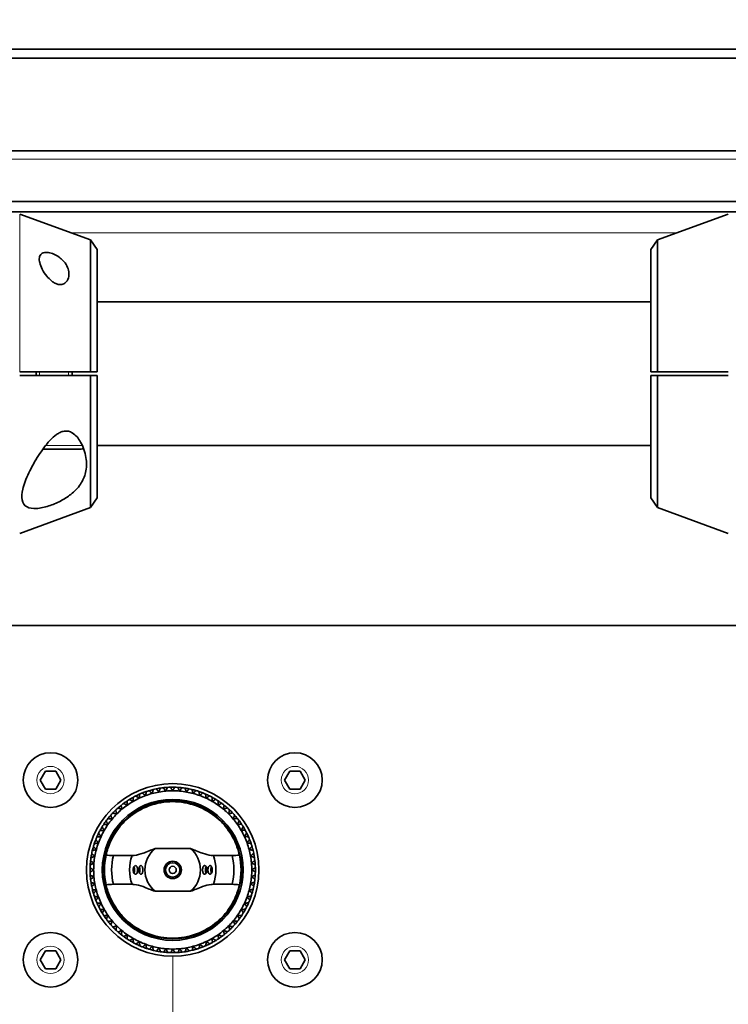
# Model space of a CAD drawing. Header units: millimetres. Extents: x 0 to 7128, y 0 to 5040.
# Tile 8 of 215: x 845 to 943, y 402 to 538. Entities that reach past the tile are written whole.
import ezdxf

# ---------------------------------------------------------------- set-up
doc = ezdxf.new("R2010")
doc.units = ezdxf.units.MM
doc.header["$LTSCALE"] = 12
for name, color, linetype, lineweight, true_color in [('Filettatura(ISO)', 3, 'Continuous', 9, 0x00ff00), ('Quote(ISO)', 7, 'Continuous', 25, 0x80ff00), ('Spigoli tangenti visibili(ISO)', 7, 'Continuous', 15, 0x00803f)]:
    doc.layers.add(name, color=color, linetype=linetype, lineweight=lineweight, true_color=true_color)
doc.layers.add('Spigoli visibili(ISO)', color=7, linetype='Continuous', lineweight=35)
doc.styles.add('Corrente-BSI', font='arial.ttf')
doc.dimstyles.new('DEFAULT-ISO', dxfattribs={"dimscale": 12, "dimtxt": 3.5, "dimasz": 2.5, "dimexe": 1, "dimexo": 1, "dimgap": 0.762, "dimtad": 1, "dimtoh": 1, "dimrnd": 1e-08, "dimtxsty": 'Corrente-BSI', "dimcen": 0.09, "dimdle": 10, "dimclrd": 7, "dimclre": 7, "dimclrt": 7, "dimazin": 2, "dimtfac": 0.571429, "dimtmove": 0, "dimatfit": 3, "dimfxl": 1, "dimtolj": 1, "dimlwd": 5, "dimlwe": 5, "dimarcsym": 0})

# ---------------------------------------------------------------- blocks, each defined once
blk = doc.blocks.new('*D36')
at = {"layer": 'Defpoints', "color": 0, "linetype": 'Continuous', "transparency": 16777216}
for p in [(765.93, 644.2), (2265.93, 432.2), (765.93, 420.2)]:
    blk.add_point(p, dxfattribs=at)
at = {"layer": 'Quote(ISO)', "color": 7, "linetype": 'Continuous', "lineweight": 5, "transparency": 16777216}
for p, q in [((765.93, 432.2), (765.93, 656.2)), ((2265.93, 444.2), (2265.93, 656.2)), ((2235.93, 644.2), (795.93, 644.2))]:
    blk.add_line(p, q, dxfattribs=at)
at = {"layer": 'Quote(ISO)', "color": 7, "linetype": 'Continuous', "transparency": 16777216}
for points in [[(795.93, 649.2), (795.93, 639.2), (765.93, 644.2)], [(2235.93, 649.2), (2235.93, 639.2), (2265.93, 644.2)]]:
    blk.add_solid(points, dxfattribs=at)
at = {"layer": 'Quote(ISO)', "color": 7, "linetype": 'Continuous', "lineweight": 9, "transparency": 16777216, "insert": (1455.26, 696.23), "char_height": 42, "attachment_point": 1, "style": 'Corrente-BSI'}
blk.add_mtext('\\A1;1500', dxfattribs=at)
blk = doc.blocks.new('*D37')
at = {"layer": 'Defpoints', "color": 0, "linetype": 'Continuous', "transparency": 16777216}
for p in [(693.93, 729.58), (693.93, 501.7), (2337.93, 501.7)]:
    blk.add_point(p, dxfattribs=at)
at = {"layer": 'Quote(ISO)', "color": 7, "linetype": 'Continuous', "lineweight": 5, "transparency": 16777216}
for p, q in [((693.93, 513.7), (693.93, 741.58)), ((2337.93, 513.7), (2337.93, 741.58)), ((2307.93, 729.58), (723.93, 729.58))]:
    blk.add_line(p, q, dxfattribs=at)
at = {"layer": 'Quote(ISO)', "color": 7, "linetype": 'Continuous', "transparency": 16777216}
for points in [[(723.93, 734.58), (723.93, 724.58), (693.93, 729.58)], [(2307.93, 734.58), (2307.93, 724.58), (2337.93, 729.58)]]:
    blk.add_solid(points, dxfattribs=at)
at = {"layer": 'Quote(ISO)', "color": 7, "linetype": 'Continuous', "lineweight": 9, "transparency": 16777216, "insert": (1144.34, 782.16), "char_height": 42, "attachment_point": 1, "style": 'Corrente-BSI'}
blk.add_mtext('\\A1;\\fArial|b0|i0;1644 - Max Sheet/Coil Room', dxfattribs=at)
blk = doc.blocks.new('*D42')
at = {"layer": 'Defpoints', "color": 0, "linetype": 'Continuous', "transparency": 16777216}
for p in [(765.93, 420.2), (865.93, 420.2), (865.93, 199.56)]:
    blk.add_point(p, dxfattribs=at)
at = {"layer": 'Quote(ISO)', "color": 7, "linetype": 'Continuous', "lineweight": 5, "transparency": 16777216}
for p, q in [((765.93, 408.2), (765.93, 187.56)), ((865.93, 408.2), (865.93, 187.56)), ((765.93, 199.56), (628.94, 199.56)), ((835.93, 199.56), (795.93, 199.56))]:
    blk.add_line(p, q, dxfattribs=at)
at = {"layer": 'Quote(ISO)', "color": 7, "linetype": 'Continuous', "transparency": 16777216}
for points in [[(795.93, 204.56), (795.93, 194.56), (765.93, 199.56)], [(835.93, 204.56), (835.93, 194.56), (865.93, 199.56)]]:
    blk.add_solid(points, dxfattribs=at)
at = {"layer": 'Quote(ISO)', "color": 7, "linetype": 'Continuous', "lineweight": 9, "transparency": 16777216, "insert": (638.08, 251.59), "char_height": 42, "attachment_point": 1, "style": 'Corrente-BSI'}
blk.add_mtext('\\A1;100', dxfattribs=at)

msp = doc.modelspace()

# ---------------------------------------------------------------- linework, layer by layer
at = {"layer": 'Filettatura(ISO)'}
for p, q in [((847.404, 489.447), (847.404, 488.947)), ((851.447, 488.947), (851.447, 489.447))]:
    msp.add_line(p, q, dxfattribs=at)
at = {"layer": 'Spigoli tangenti visibili(ISO)'}
for p, q in [((2355.926, 519.026), (675.926, 519.026)), ((844.636, 489.447), (844.636, 511.396)), ((936.106, 508.808), (851.745, 508.808)), ((848.235, 479.197), (853.361, 479.197))]:
    msp.add_line(p, q, dxfattribs=at)
for centre in [(848.926, 432.697), (882.926, 432.697), (848.926, 407.697), (882.926, 407.697)]:
    msp.add_circle(centre, 1.9, dxfattribs=at)
at = {"layer": 'Spigoli visibili(ISO)'}
for p, q in [((2423.926, 534.352), (607.926, 534.352)), ((2423.926, 533.056), (607.926, 533.056)), ((675.926, 520.197), (2355.926, 520.197)), ((2353.926, 513.126), (677.926, 513.126)), ((2337.926, 511.712), (693.926, 511.712)), ((854.486, 507.81), (844.636, 511.396)), ((933.365, 507.81), (943.216, 511.396)), ((854.486, 489.447), (854.486, 507.81)), ((855.426, 506.468), (854.486, 507.81)), ((932.426, 506.468), (933.365, 507.81)), ((933.365, 507.81), (933.365, 489.447)), ((855.426, 506.468), (855.426, 489.447)), ((932.426, 489.447), (932.426, 506.468)), ((932.426, 499.197), (855.426, 499.197)), ((846.926, 488.947), (846.926, 489.447)), ((851.926, 488.947), (851.926, 489.447)), ((854.486, 489.447), (855.426, 489.447)), ((855.426, 488.947), (854.486, 488.947)), ((854.486, 470.584), (854.486, 488.947)), ((855.426, 488.947), (855.426, 471.926)), ((932.426, 489.447), (933.365, 489.447)), ((933.365, 488.947), (932.426, 488.947)), ((932.426, 471.926), (932.426, 488.947)), ((933.365, 488.947), (933.365, 470.584)), ((853.176, 478.697), (847.856, 478.697)), ((932.426, 479.197), (855.426, 479.197)), ((855.426, 471.926), (854.486, 470.584)), ((932.426, 471.926), (933.365, 470.584)), ((854.486, 470.584), (844.636, 466.999)), ((933.365, 470.584), (943.216, 466.999)), ((712.926, 454.185), (1486.926, 454.185)), ((847.482, 432.697), (848.204, 433.947)), ((848.204, 431.447), (847.482, 432.697)), ((848.204, 433.947), (849.647, 433.947)), ((849.647, 433.947), (850.369, 432.697)), ((850.369, 432.697), (849.647, 431.447)), ((881.482, 432.697), (882.204, 433.947)), ((882.204, 431.447), (881.482, 432.697)), ((882.204, 433.947), (883.647, 433.947)), ((883.647, 433.947), (884.369, 432.697)), ((884.369, 432.697), (883.647, 431.447)), ((849.647, 431.447), (848.204, 431.447)), ((883.647, 431.447), (882.204, 431.447)), ((868.39, 423.173), (863.462, 423.173)), ((860.269, 422.197), (857.664, 422.197)), ((874.187, 422.197), (871.583, 422.197)), ((857.664, 418.197), (860.269, 418.197)), ((871.583, 418.197), (874.187, 418.197)), ((863.462, 417.221), (868.39, 417.221)), ((847.482, 407.697), (848.204, 408.947)), ((848.204, 408.947), (849.647, 408.947)), ((849.647, 408.947), (850.369, 407.697)), ((881.482, 407.697), (882.204, 408.947)), ((882.204, 408.947), (883.647, 408.947)), ((883.647, 408.947), (884.369, 407.697)), ((848.204, 406.447), (847.482, 407.697)), ((850.369, 407.697), (849.647, 406.447)), ((882.204, 406.447), (881.482, 407.697)), ((884.369, 407.697), (883.647, 406.447)), ((849.647, 406.447), (848.204, 406.447)), ((883.647, 406.447), (882.204, 406.447))]:
    msp.add_line(p, q, dxfattribs=at)
for centre, radius in [((848.926, 432.697), 3.8), ((882.926, 432.697), 3.8), ((865.926, 420.197), 12), ((865.926, 420.197), 9.8), ((865.926, 420.197), 9.6), ((865.926, 420.197), 1.2), ((865.926, 420.197), 1.002), ((865.926, 420.197), 1), ((865.926, 420.197), 0.5), ((848.926, 407.697), 3.8), ((882.926, 407.697), 3.8)]:
    msp.add_circle(centre, radius, dxfattribs=at)
for centre, radius, start, end in [((853.176, 479.197), 0.5, 270, 312.44414), ((865.926, 420.197), 11.5, 103.65107, 106.59585), ((865.926, 420.197), 11.5, 101.59585, 103.65107), ((865.926, 420.197), 11.5, 98.65107, 101.59585), ((865.926, 420.197), 11.5, 96.59585, 98.65107), ((865.926, 420.197), 11.5, 93.65107, 96.59585), ((865.926, 420.197), 11.5, 91.59585, 93.65107), ((865.926, 420.197), 11.5, 88.65107, 91.59585), ((865.926, 420.197), 11.5, 86.59585, 88.65107), ((865.926, 420.197), 11.5, 83.65107, 86.59585), ((865.926, 420.197), 11.5, 81.59585, 83.65107), ((865.926, 420.197), 11.5, 78.65107, 81.59585), ((865.926, 420.197), 11.5, 76.59585, 78.65107), ((865.926, 420.197), 11.5, 73.65107, 76.59585), ((865.926, 420.197), 11.5, 121.59585, 123.65107), ((865.926, 420.197), 11.5, 118.65107, 121.59585), ((865.926, 420.197), 11.5, 116.59585, 118.65107), ((865.926, 420.197), 11, 115, 120), ((865.926, 420.197), 11.5, 113.65107, 116.59585), ((865.926, 420.197), 11, 110, 115), ((865.926, 420.197), 11.5, 111.59585, 113.65107), ((865.926, 420.197), 11.5, 108.65107, 111.59585), ((865.926, 420.197), 11, 105, 110), ((865.926, 420.197), 11.5, 106.59585, 108.65107), ((865.926, 420.197), 11, 100, 105), ((865.926, 420.197), 11, 95, 100), ((865.926, 420.197), 11, 90, 95), ((865.926, 420.197), 11, 85, 90), ((865.926, 420.197), 11, 80, 85), ((865.926, 420.197), 11, 75, 80), ((865.926, 420.197), 11, 70, 75), ((865.926, 420.197), 11.5, 71.59585, 73.65107), ((865.926, 420.197), 11.5, 68.65107, 71.59585), ((865.926, 420.197), 11, 65, 70), ((865.926, 420.197), 11.5, 66.59585, 68.65107), ((865.926, 420.197), 11.5, 63.65107, 66.59585), ((865.926, 420.197), 11, 60, 65), ((865.926, 420.197), 11.5, 61.59585, 63.65107), ((865.926, 420.197), 11.5, 58.65107, 61.59585), ((865.926, 420.197), 11.5, 56.59585, 58.65107), ((865.926, 420.197), 11.5, 131.59585, 133.65107), ((865.926, 420.197), 11, 130, 135), ((865.926, 420.197), 11.5, 128.65107, 131.59585), ((865.926, 420.197), 11.5, 126.59585, 128.65107), ((865.926, 420.197), 11, 125, 130), ((865.926, 420.197), 11.5, 123.65107, 126.59585), ((865.926, 420.197), 11, 120, 125), ((865.926, 420.197), 11, 55, 60), ((865.926, 420.197), 11, 50, 55), ((865.926, 420.197), 11.5, 53.65107, 56.59585), ((865.926, 420.197), 11.5, 51.59585, 53.65107), ((865.926, 420.197), 11, 45, 50), ((865.926, 420.197), 11.5, 48.65107, 51.59585), ((865.926, 420.197), 11.5, 46.59585, 48.65107), ((865.926, 420.197), 11.5, 141.59585, 143.65107), ((865.926, 420.197), 11.5, 138.65107, 141.59585), ((865.926, 420.197), 11, 140, 145), ((865.926, 420.197), 11.5, 136.59585, 138.65107), ((865.926, 420.197), 11, 135, 140), ((865.926, 420.197), 11.5, 133.65107, 136.59585), ((865.926, 420.197), 11, 40, 45), ((865.926, 420.197), 11.5, 43.65107, 46.59585), ((865.926, 420.197), 11.5, 41.59585, 43.65107), ((865.926, 420.197), 11, 35, 40), ((865.926, 420.197), 11.5, 38.65107, 41.59585), ((865.926, 420.197), 11.5, 36.59585, 38.65107), ((865.926, 420.197), 11.5, 148.65107, 151.59585), ((865.926, 420.197), 11.5, 146.59585, 148.65107), ((865.926, 420.197), 11.5, 143.65107, 146.59585), ((865.926, 420.197), 11, 145, 150), ((865.926, 420.197), 11, 30, 35), ((865.926, 420.197), 11.5, 33.65107, 36.59585), ((865.926, 420.197), 11.5, 31.59585, 33.65107), ((865.926, 420.197), 11.5, 28.65107, 31.59585), ((865.926, 420.197), 11.5, 156.59585, 158.65107), ((865.926, 420.197), 11.5, 153.65107, 156.59585), ((865.926, 420.197), 11, 155, 160), ((865.926, 420.197), 11.5, 151.59585, 153.65107), ((865.926, 420.197), 11, 150, 155), ((865.926, 420.197), 11, 25, 30), ((865.926, 420.197), 11, 20, 25), ((865.926, 420.197), 11.5, 26.59585, 28.65107), ((865.926, 420.197), 11.5, 23.65107, 26.59585), ((865.926, 420.197), 11.5, 21.59585, 23.65107), ((865.926, 420.197), 11.5, 163.65107, 166.59585), ((865.926, 420.197), 11.5, 161.59585, 163.65107), ((865.926, 420.197), 11.5, 158.65107, 161.59585), ((865.926, 420.197), 11, 160, 165), ((865.926, 420.197), 3.864, 129.62128, 230.37872), ((865.926, 420.197), 3.864, 309.62128, 50.37872), ((865.926, 420.197), 11, 15, 20), ((865.926, 420.197), 11.5, 18.65107, 21.59585), ((865.926, 420.197), 11.5, 16.59585, 18.65107), ((865.926, 420.197), 11.5, 13.65107, 16.59585), ((865.926, 420.197), 11.5, 171.59585, 173.65107), ((865.926, 420.197), 11.5, 168.65107, 171.59585), ((865.926, 420.197), 11.5, 166.59585, 168.65107), ((865.926, 420.197), 11, 170, 175), ((865.926, 420.197), 11, 165, 170), ((865.926, 420.197), 9.5, 167.43334, 192.56666), ((865.926, 420.197), 8.5, 166.39104, 193.60896), ((865.926, 420.197), 6, 160.52878, 199.47122), ((865.926, 420.197), 6, 340.52878, 19.47122), ((865.926, 420.197), 8.5, 346.39104, 13.60896), ((865.926, 420.197), 9.5, 347.43334, 12.56666), ((865.926, 420.197), 11, 10, 15), ((865.926, 420.197), 11, 5, 10), ((865.926, 420.197), 11.5, 11.59585, 13.65107), ((865.926, 420.197), 11.5, 8.65107, 11.59585), ((865.926, 420.197), 11.5, 6.59585, 8.65107), ((865.926, 420.197), 11.5, 178.65107, 181.59585), ((865.926, 420.197), 11.5, 176.59585, 178.65107), ((865.926, 420.197), 11.5, 173.65107, 176.59585), ((865.926, 420.197), 11, 175, 180), ((865.926, 420.197), 11, 0, 5), ((865.926, 420.197), 11.5, 3.65107, 6.59585), ((865.926, 420.197), 11.5, 1.59585, 3.65107), ((865.926, 420.197), 11.5, 358.65107, 1.59585), ((865.926, 420.197), 11.5, 181.59585, 183.65107), ((865.926, 420.197), 11.5, 183.65107, 186.59585), ((865.926, 420.197), 11, 180, 185), ((865.926, 420.197), 11, 185, 190), ((865.926, 420.197), 11, 350, 355), ((865.926, 420.197), 11, 355, 0), ((865.926, 420.197), 11.5, 353.65107, 356.59585), ((865.926, 420.197), 11.5, 356.59585, 358.65107), ((865.926, 420.197), 11.5, 186.59585, 188.65107), ((865.926, 420.197), 11.5, 188.65107, 191.59585), ((865.926, 420.197), 11.5, 191.59585, 193.65107), ((865.926, 420.197), 11, 190, 195), ((865.926, 420.197), 11, 345, 350), ((865.926, 420.197), 11.5, 346.59585, 348.65107), ((865.926, 420.197), 11.5, 348.65107, 351.59585), ((865.926, 420.197), 11.5, 351.59585, 353.65107), ((865.926, 420.197), 11.5, 193.65107, 196.59585), ((865.926, 420.197), 11.5, 196.59585, 198.65107), ((865.926, 420.197), 11.5, 198.65107, 201.59585), ((865.926, 420.197), 11, 195, 200), ((865.926, 420.197), 11, 200, 205), ((865.926, 420.197), 11, 335, 340), ((865.926, 420.197), 11, 340, 345), ((865.926, 420.197), 11.5, 338.65107, 341.59585), ((865.926, 420.197), 11.5, 341.59585, 343.65107), ((865.926, 420.197), 11.5, 343.65107, 346.59585), ((865.926, 420.197), 11.5, 201.59585, 203.65107), ((865.926, 420.197), 11.5, 203.65107, 206.59585), ((865.926, 420.197), 11.5, 206.59585, 208.65107), ((865.926, 420.197), 11, 205, 210), ((865.926, 420.197), 11, 330, 335), ((865.926, 420.197), 11.5, 331.59585, 333.65107), ((865.926, 420.197), 11.5, 333.65107, 336.59585), ((865.926, 420.197), 11.5, 336.59585, 338.65107), ((865.926, 420.197), 11.5, 208.65107, 211.59585), ((865.926, 420.197), 11.5, 211.59585, 213.65107), ((865.926, 420.197), 11.5, 213.65107, 216.59585), ((865.926, 420.197), 11, 210, 215), ((865.926, 420.197), 11, 215, 220), ((865.926, 420.197), 11, 320, 325), ((865.926, 420.197), 11, 325, 330), ((865.926, 420.197), 11.5, 323.65107, 326.59585), ((865.926, 420.197), 11.5, 326.59585, 328.65107), ((865.926, 420.197), 11.5, 328.65107, 331.59585), ((865.926, 420.197), 11.5, 216.59585, 218.65107), ((865.926, 420.197), 11.5, 218.65107, 221.59585), ((865.926, 420.197), 11.5, 221.59585, 223.65107), ((865.926, 420.197), 11, 220, 225), ((865.926, 420.197), 11.5, 223.65107, 226.59585), ((865.926, 420.197), 11, 225, 230), ((865.926, 420.197), 11, 310, 315), ((865.926, 420.197), 11, 315, 320), ((865.926, 420.197), 11.5, 313.65107, 316.59585), ((865.926, 420.197), 11.5, 316.59585, 318.65107), ((865.926, 420.197), 11.5, 318.65107, 321.59585), ((865.926, 420.197), 11.5, 321.59585, 323.65107), ((865.926, 420.197), 11.5, 226.59585, 228.65107), ((865.926, 420.197), 11.5, 228.65107, 231.59585), ((865.926, 420.197), 11.5, 231.59585, 233.65107), ((865.926, 420.197), 11, 230, 235), ((865.926, 420.197), 11.5, 233.65107, 236.59585), ((865.926, 420.197), 11, 235, 240), ((865.926, 420.197), 11, 300, 305), ((865.926, 420.197), 11, 305, 310), ((865.926, 420.197), 11.5, 303.65107, 306.59585), ((865.926, 420.197), 11.5, 306.59585, 308.65107), ((865.926, 420.197), 11.5, 308.65107, 311.59585), ((865.926, 420.197), 11.5, 311.59585, 313.65107), ((865.926, 420.197), 11.5, 236.59585, 238.65107), ((865.926, 420.197), 11.5, 238.65107, 241.59585), ((865.926, 420.197), 11, 240, 245), ((865.926, 420.197), 11.5, 241.59585, 243.65107), ((865.926, 420.197), 11.5, 243.65107, 246.59585), ((865.926, 420.197), 11, 245, 250), ((865.926, 420.197), 11.5, 246.59585, 248.65107), ((865.926, 420.197), 11.5, 248.65107, 251.59585), ((865.926, 420.197), 11, 250, 255), ((865.926, 420.197), 11, 255, 260), ((865.926, 420.197), 11, 280, 285), ((865.926, 420.197), 11, 285, 290), ((865.926, 420.197), 11.5, 288.65107, 291.59585), ((865.926, 420.197), 11, 290, 295), ((865.926, 420.197), 11.5, 291.59585, 293.65107), ((865.926, 420.197), 11.5, 293.65107, 296.59585), ((865.926, 420.197), 11, 295, 300), ((865.926, 420.197), 11.5, 296.59585, 298.65107), ((865.926, 420.197), 11.5, 298.65107, 301.59585), ((865.926, 420.197), 11.5, 301.59585, 303.65107), ((865.926, 420.197), 11.5, 251.59585, 253.65107), ((865.926, 420.197), 11.5, 253.65107, 256.59585), ((865.926, 420.197), 11.5, 256.59585, 258.65107), ((865.926, 420.197), 11.5, 258.65107, 261.59585), ((865.926, 420.197), 11, 260, 265), ((865.926, 420.197), 11.5, 261.59585, 263.65107), ((865.926, 420.197), 11.5, 263.65107, 266.59585), ((865.926, 420.197), 11, 265, 270), ((865.926, 420.197), 11.5, 266.59585, 268.65107), ((865.926, 420.197), 11.5, 268.65107, 271.59585), ((865.926, 420.197), 11, 270, 275), ((865.926, 420.197), 11.5, 271.59585, 273.65107), ((865.926, 420.197), 11.5, 273.65107, 276.59585), ((865.926, 420.197), 11, 275, 280), ((865.926, 420.197), 11.5, 276.59585, 278.65107), ((865.926, 420.197), 11.5, 278.65107, 281.59585), ((865.926, 420.197), 11.5, 281.59585, 283.65107), ((865.926, 420.197), 11.5, 283.65107, 286.59585), ((865.926, 420.197), 11.5, 286.59585, 288.65107)]:
    msp.add_arc(centre, radius, start, end, dxfattribs=at)
for centre, major_axis, start_param, end_param in [((860.319, 420.197), (0, 0.6), 3.9164269, 5.508351), ((861.073, 420.197), (0, 0.6), 3.9113232, 5.5134547), ((870.778, 420.197), (0, -0.6), 3.9113232, 5.5134547), ((871.533, 420.197), (0, -0.6), 3.9164269, 5.508351)]:
    msp.add_ellipse(centre, major_axis=major_axis, ratio=0.5, start_param=start_param, end_param=end_param, dxfattribs=at)
for points, knots in [([(848.998, 505.97), (849.252, 505.895), (849.519, 505.779), (850.013, 505.496), (850.241, 505.329), (850.684, 504.94), (850.91, 504.677), (851.253, 504.129), (851.369, 503.843), (851.495, 503.305), (851.513, 503.009), (851.417, 502.445), (851.306, 502.179), (851.009, 501.837), (850.848, 501.714), (850.555, 501.614), (850.449, 501.593), (850.227, 501.585), (850.111, 501.597), (849.84, 501.657), (849.686, 501.717), (849.388, 501.872), (849.245, 501.967), (848.835, 502.285), (848.591, 502.541), (848.159, 503.071), (847.946, 503.395), (847.609, 504.04), (847.486, 504.36), (847.364, 504.883), (847.34, 505.133), (847.413, 505.569), (847.51, 505.756), (847.809, 505.987), (848.003, 506.058), (848.468, 506.087), (848.739, 506.047), (848.998, 505.97)], [0, 0, 0, 0, 0.0810331, 0.0810331, 0.1620661, 0.1620661, 0.2726089, 0.2726089, 0.3831517, 0.3831517, 0.4971754, 0.4971754, 0.6111992, 0.6111992, 0.6843633, 0.6843633, 0.7209453, 0.7209453, 0.7575274, 0.7575274, 0.8076588, 0.8076588, 0.8577902, 0.8577902, 0.9580531, 0.9580531, 1.076256, 1.076256, 1.194459, 1.194459, 1.2946831, 1.2946831, 1.3949073, 1.3949073, 1.4775324, 1.4775324, 1.5601574, 1.5601574, 1.5601574, 1.5601574]), ([(848.681, 470.808), (848.107, 470.623), (847.5, 470.49), (846.438, 470.427), (845.984, 470.501), (845.28, 470.868), (845.053, 471.208), (844.882, 472.076), (844.937, 472.605), (845.219, 473.805), (845.518, 474.594), (846.293, 476.224), (846.766, 477.063), (847.71, 478.524), (848.248, 479.272), (849.136, 480.222), (849.443, 480.508), (849.934, 480.855), (850.103, 480.957), (850.459, 481.121), (850.646, 481.184), (851.041, 481.242), (851.246, 481.236), (851.629, 481.148), (851.809, 481.068), (852.441, 480.686), (852.841, 480.164), (853.475, 479.055), (853.729, 478.309), (853.968, 476.83), (853.946, 476.096), (853.668, 474.91), (853.436, 474.351), (852.734, 473.308), (852.264, 472.822), (851.333, 472.089), (850.841, 471.771), (849.781, 471.217), (849.214, 470.981), (848.681, 470.808)], [0, 0, 0, 0, 0.1832497, 0.1832497, 0.3664995, 0.3664995, 0.5839853, 0.5839853, 0.8014712, 0.8014712, 1.0856729, 1.0856729, 1.3698745, 1.3698745, 1.6301332, 1.6301332, 1.7602625, 1.7602625, 1.8253271, 1.8253271, 1.8903918, 1.8903918, 1.9515842, 1.9515842, 2.0127765, 2.0127765, 2.2083595, 2.2083595, 2.4815171, 2.4815171, 2.7546748, 2.7546748, 2.9771542, 2.9771542, 3.1996335, 3.1996335, 3.3698741, 3.3698741, 3.5401146, 3.5401146, 3.5401146, 3.5401146]), ([(856.653, 422.264), (856.676, 422.377), (856.732, 422.619), (856.923, 423.241), (857.032, 423.558), (857.334, 424.269), (857.527, 424.662), (857.99, 425.437), (858.278, 425.858), (858.956, 426.674), (859.347, 427.07), (860.54, 428.094), (861.535, 428.699), (863.688, 429.501), (864.846, 429.697), (867.006, 429.697), (868.164, 429.501), (870.317, 428.699), (871.312, 428.094), (872.505, 427.07), (872.896, 426.674), (873.574, 425.858), (873.862, 425.437), (874.324, 424.662), (874.518, 424.269), (874.82, 423.558), (874.929, 423.241), (875.12, 422.619), (875.176, 422.377), (875.198, 422.264)], [-3.1800104, -3.1800104, -3.1800104, -3.1800104, -2.9412019, -2.9412019, -2.7722649, -2.7722649, -2.603328, -2.603328, -2.4454528, -2.4454528, -2.2875777, -2.2875777, -1.9635578, -1.9635578, -1.6395379, -1.6395379, -1.315518, -1.315518, -0.9914981, -0.9914981, -0.833623, -0.833623, -0.6757478, -0.6757478, -0.5068109, -0.5068109, -0.3378739, -0.3378739, -0.0990654, -0.0990654, -0.0990654, -0.0990654]), ([(863.462, 423.173), (863.169, 423.068), (862.884, 422.954), (862.36, 422.742), (862.042, 422.612), (861.376, 422.369), (860.961, 422.252), (860.468, 422.202), (860.367, 422.197), (860.269, 422.197)], [1.12395818, 1.12395818, 1.12395818, 1.12395818, 1.22444998, 1.22444998, 1.34518755, 1.34518755, 1.5450864, 1.5450864, 1.59742125, 1.59742125, 1.59742125, 1.59742125]), ([(871.583, 422.197), (871.484, 422.197), (871.383, 422.202), (870.89, 422.252), (870.475, 422.369), (869.809, 422.612), (869.492, 422.742), (868.967, 422.954), (868.683, 423.068), (868.39, 423.173)], [0.14756401, 0.14756401, 0.14756401, 0.14756401, 0.19989885, 0.19989885, 0.3997977, 0.3997977, 0.52053527, 0.52053527, 0.62102707, 0.62102707, 0.62102707, 0.62102707]), ([(860.752, 420.797), (860.718, 420.797), (860.681, 420.785), (860.604, 420.733), (860.565, 420.687), (860.501, 420.58), (860.473, 420.511), (860.435, 420.359), (860.426, 420.275), (860.426, 420.119), (860.435, 420.036), (860.473, 419.883), (860.501, 419.815), (860.565, 419.707), (860.604, 419.662), (860.687, 419.605), (860.73, 419.594), (860.769, 419.598), (860.805, 419.602), (860.842, 419.621), (860.907, 419.686), (860.935, 419.733), (860.978, 419.838), (860.996, 419.904), (861.02, 420.047), (861.026, 420.125), (861.026, 420.27), (861.02, 420.347), (860.996, 420.491), (860.978, 420.556), (860.935, 420.662), (860.907, 420.708), (860.842, 420.774), (860.805, 420.792), (860.763, 420.797), (860.758, 420.797), (860.752, 420.797)], [-0.18447771, -0.18447771, -0.18447771, -0.18447771, -0.16442208, -0.16442208, -0.14093324, -0.14093324, -0.11744435, -0.11744435, -0.09395546, -0.09395546, -0.07046657, -0.07046657, -0.04697767, -0.04697767, -0.02348884, -0.02348884, 0, 0, 0, 0.02175144, 0.02175144, 0.04350287, 0.04350287, 0.06525228, 0.06525228, 0.08700169, 0.08700169, 0.1087511, 0.1087511, 0.13050051, 0.13050051, 0.15225195, 0.15225195, 0.17400339, 0.17400339, 0.17743659, 0.17743659, 0.17743659, 0.17743659]), ([(861.506, 420.797), (861.473, 420.797), (861.436, 420.786), (861.359, 420.734), (861.319, 420.689), (861.254, 420.582), (861.225, 420.513), (861.186, 420.36), (861.176, 420.276), (861.176, 420.118), (861.186, 420.035), (861.225, 419.882), (861.254, 419.813), (861.319, 419.705), (861.359, 419.66), (861.444, 419.604), (861.487, 419.593), (861.526, 419.599), (861.562, 419.603), (861.598, 419.622), (861.662, 419.688), (861.689, 419.735), (861.731, 419.84), (861.748, 419.906), (861.77, 420.048), (861.776, 420.125), (861.776, 420.269), (861.77, 420.346), (861.748, 420.489), (861.731, 420.554), (861.689, 420.659), (861.662, 420.706), (861.598, 420.772), (861.562, 420.791), (861.52, 420.797), (861.513, 420.797), (861.506, 420.797)], [-0.18513067, -0.18513067, -0.18513067, -0.18513067, -0.16549621, -0.16549621, -0.14185393, -0.14185393, -0.11821159, -0.11821159, -0.09456924, -0.09456924, -0.0709269, -0.0709269, -0.04728456, -0.04728456, -0.02364228, -0.02364228, 0, 0, 0, 0.02161219, 0.02161219, 0.04322439, 0.04322439, 0.0648333, 0.0648333, 0.08644221, 0.08644221, 0.10805112, 0.10805112, 0.12966002, 0.12966002, 0.15127222, 0.15127222, 0.17288441, 0.17288441, 0.17689223, 0.17689223, 0.17689223, 0.17689223]), ([(870.345, 419.597), (870.379, 419.597), (870.415, 419.609), (870.492, 419.66), (870.532, 419.705), (870.598, 419.813), (870.627, 419.882), (870.666, 420.035), (870.676, 420.118), (870.676, 420.276), (870.666, 420.36), (870.627, 420.513), (870.598, 420.582), (870.532, 420.689), (870.492, 420.734), (870.408, 420.79), (870.364, 420.801), (870.325, 420.796), (870.289, 420.791), (870.253, 420.772), (870.19, 420.706), (870.162, 420.659), (870.121, 420.554), (870.104, 420.489), (870.081, 420.346), (870.076, 420.269), (870.076, 420.125), (870.081, 420.048), (870.104, 419.906), (870.121, 419.84), (870.162, 419.735), (870.19, 419.688), (870.253, 419.622), (870.289, 419.603), (870.332, 419.598), (870.338, 419.597), (870.345, 419.597)], [-0.18513067, -0.18513067, -0.18513067, -0.18513067, -0.16549621, -0.16549621, -0.14185393, -0.14185393, -0.11821159, -0.11821159, -0.09456924, -0.09456924, -0.0709269, -0.0709269, -0.04728456, -0.04728456, -0.02364228, -0.02364228, 0, 0, 0, 0.02161219, 0.02161219, 0.04322439, 0.04322439, 0.0648333, 0.0648333, 0.08644221, 0.08644221, 0.10805112, 0.10805112, 0.12966002, 0.12966002, 0.15127222, 0.15127222, 0.17288441, 0.17288441, 0.17689223, 0.17689223, 0.17689223, 0.17689223]), ([(871.1, 419.597), (871.134, 419.597), (871.171, 419.609), (871.247, 419.662), (871.287, 419.707), (871.35, 419.815), (871.378, 419.883), (871.416, 420.036), (871.426, 420.119), (871.426, 420.275), (871.416, 420.359), (871.378, 420.511), (871.35, 420.58), (871.287, 420.687), (871.247, 420.733), (871.165, 420.789), (871.121, 420.801), (871.082, 420.796), (871.046, 420.792), (871.01, 420.774), (870.945, 420.708), (870.916, 420.662), (870.873, 420.556), (870.855, 420.491), (870.831, 420.347), (870.826, 420.27), (870.826, 420.125), (870.831, 420.047), (870.855, 419.904), (870.873, 419.838), (870.916, 419.733), (870.945, 419.686), (871.01, 419.621), (871.046, 419.602), (871.088, 419.598), (871.094, 419.597), (871.1, 419.597)], [-0.18447771, -0.18447771, -0.18447771, -0.18447771, -0.16442208, -0.16442208, -0.14093324, -0.14093324, -0.11744435, -0.11744435, -0.09395546, -0.09395546, -0.07046657, -0.07046657, -0.04697767, -0.04697767, -0.02348884, -0.02348884, 0, 0, 0, 0.02175144, 0.02175144, 0.04350287, 0.04350287, 0.06525228, 0.06525228, 0.08700169, 0.08700169, 0.1087511, 0.1087511, 0.13050051, 0.13050051, 0.15225195, 0.15225195, 0.17400339, 0.17400339, 0.17743659, 0.17743659, 0.17743659, 0.17743659]), ([(856.653, 418.13), (856.676, 418.017), (856.732, 417.775), (856.923, 417.153), (857.032, 416.836), (857.334, 416.126), (857.527, 415.732), (857.99, 414.957), (858.278, 414.537), (858.956, 413.72), (859.347, 413.325), (860.54, 412.301), (861.535, 411.695), (863.688, 410.893), (864.846, 410.697), (867.006, 410.697), (868.164, 410.893), (870.317, 411.695), (871.312, 412.301), (872.505, 413.325), (872.896, 413.72), (873.574, 414.537), (873.862, 414.957), (874.324, 415.732), (874.518, 416.126), (874.82, 416.836), (874.929, 417.153), (875.12, 417.775), (875.176, 418.017), (875.198, 418.13)], [0.0990654, 0.0990654, 0.0990654, 0.0990654, 0.3378739, 0.3378739, 0.5068109, 0.5068109, 0.6757478, 0.6757478, 0.833623, 0.833623, 0.9914981, 0.9914981, 1.315518, 1.315518, 1.6395379, 1.6395379, 1.9635578, 1.9635578, 2.2875777, 2.2875777, 2.4454528, 2.4454528, 2.603328, 2.603328, 2.7722649, 2.7722649, 2.9412019, 2.9412019, 3.1800104, 3.1800104, 3.1800104, 3.1800104]), ([(860.269, 418.197), (860.367, 418.197), (860.468, 418.192), (860.961, 418.143), (861.376, 418.025), (862.042, 417.782), (862.36, 417.653), (862.884, 417.44), (863.169, 417.327), (863.462, 417.221)], [0.14756401, 0.14756401, 0.14756401, 0.14756401, 0.19989885, 0.19989885, 0.3997977, 0.3997977, 0.52053527, 0.52053527, 0.62102707, 0.62102707, 0.62102707, 0.62102707]), ([(868.39, 417.221), (868.683, 417.327), (868.967, 417.44), (869.492, 417.653), (869.809, 417.782), (870.475, 418.025), (870.89, 418.143), (871.383, 418.192), (871.484, 418.197), (871.583, 418.197)], [1.12395818, 1.12395818, 1.12395818, 1.12395818, 1.22444998, 1.22444998, 1.34518755, 1.34518755, 1.5450864, 1.5450864, 1.59742125, 1.59742125, 1.59742125, 1.59742125])]:
    msp.add_open_spline(points, degree=3, knots=knots, dxfattribs=at)
for points, weights in [([(844.636, 489.447), (849.994, 489.447), (854.486, 489.447)], [1, 1.00388159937, 1]), ([(854.486, 488.947), (849.994, 488.947), (844.636, 488.947)], [1, 1.00388159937, 1]), ([(933.365, 489.447), (937.858, 489.447), (943.216, 489.447)], [1, 1.00388159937, 1]), ([(943.216, 488.947), (937.858, 488.947), (933.365, 488.947)], [1, 1.00388159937, 1]), ([(863.212, 431.372), (863.144, 431.091), (863.079, 430.822)], [1.02783003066, 1.02443298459, 1.02040153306]), ([(864.016, 431.03), (863.819, 431.241), (863.614, 431.462)], [1.02194507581, 1.02622534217, 1.02981488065]), ([(864.196, 431.566), (864.104, 431.292), (864.016, 431.03)], [1.02783003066, 1.02443298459, 1.02040153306]), ([(864.967, 431.155), (864.79, 431.383), (864.605, 431.621)], [1.02194507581, 1.02622534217, 1.02981488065]), ([(865.193, 431.674), (865.078, 431.409), (864.967, 431.155)], [1.02783003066, 1.02443298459, 1.02040153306]), ([(865.926, 431.197), (865.769, 431.439), (865.605, 431.693)], [1.02194507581, 1.02622534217, 1.02981488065]), ([(866.196, 431.694), (866.058, 431.44), (865.926, 431.197)], [1.02783003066, 1.02443298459, 1.02040153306]), ([(866.884, 431.155), (866.75, 431.41), (866.609, 431.677)], [1.02194507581, 1.02622534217, 1.02981488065]), ([(867.197, 431.627), (867.037, 431.386), (866.884, 431.155)], [1.02783003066, 1.02443298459, 1.02040153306]), ([(867.836, 431.03), (867.724, 431.296), (867.607, 431.574)], [1.02194507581, 1.02622534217, 1.02981488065]), ([(868.189, 431.472), (868.008, 431.246), (867.836, 431.03)], [1.02783003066, 1.02443298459, 1.02040153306]), ([(868.773, 430.822), (868.684, 431.097), (868.592, 431.384)], [1.02194507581, 1.02622534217, 1.02981488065]), ([(860.426, 429.723), (860.169, 429.855), (859.901, 429.992)], [1.02194507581, 1.02622534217, 1.02981488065]), ([(860.412, 430.289), (860.419, 430), (860.426, 429.723)], [1.02783003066, 1.02443298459, 1.02040153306]), ([(861.277, 430.167), (861.033, 430.32), (860.777, 430.48)], [1.02194507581, 1.02622534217, 1.02981488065]), ([(861.312, 430.731), (861.294, 430.443), (861.277, 430.167)], [1.02783003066, 1.02443298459, 1.02040153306]), ([(862.164, 430.534), (861.934, 430.708), (861.693, 430.89)], [1.02194507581, 1.02622534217, 1.02981488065]), ([(862.248, 431.093), (862.205, 430.807), (862.164, 430.534)], [1.02783003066, 1.02443298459, 1.02040153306]), ([(863.079, 430.822), (862.865, 431.016), (862.641, 431.218)], [1.02194507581, 1.02622534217, 1.02981488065]), ([(869.163, 431.232), (868.963, 431.023), (868.773, 430.822)], [1.02783003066, 1.02443298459, 1.02040153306]), ([(869.688, 430.534), (869.624, 430.815), (869.557, 431.109)], [1.02194507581, 1.02622534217, 1.02981488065]), ([(870.112, 430.908), (869.895, 430.717), (869.688, 430.534)], [1.02783003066, 1.02443298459, 1.02040153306]), ([(870.575, 430.167), (870.535, 430.452), (870.494, 430.751)], [1.02194507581, 1.02622534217, 1.02981488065]), ([(871.03, 430.502), (870.797, 430.331), (870.575, 430.167)], [1.02783003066, 1.02443298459, 1.02040153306]), ([(871.426, 429.723), (871.411, 430.012), (871.396, 430.313)], [1.02194507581, 1.02622534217, 1.02981488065]), ([(871.909, 430.018), (871.662, 429.868), (871.426, 429.723)], [1.02783003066, 1.02443298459, 1.02040153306]), ([(858.855, 428.624), (858.579, 428.709), (858.291, 428.797)], [1.02194507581, 1.02622534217, 1.02981488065]), ([(858.743, 429.178), (858.8, 428.895), (858.855, 428.624)], [1.02783003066, 1.02443298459, 1.02040153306]), ([(859.616, 429.208), (859.349, 429.317), (859.07, 429.43)], [1.02194507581, 1.02622534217, 1.02981488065]), ([(859.553, 429.77), (859.586, 429.483), (859.616, 429.208)], [1.02783003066, 1.02443298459, 1.02040153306]), ([(872.235, 429.208), (872.246, 429.496), (872.257, 429.797)], [1.02194507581, 1.02622534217, 1.02981488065]), ([(872.742, 429.46), (872.483, 429.331), (872.235, 429.208)], [1.02783003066, 1.02443298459, 1.02040153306]), ([(872.996, 428.624), (873.032, 428.91), (873.07, 429.209)], [1.02194507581, 1.02622534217, 1.02981488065]), ([(873.523, 428.83), (873.254, 428.725), (872.996, 428.624)], [1.02783003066, 1.02443298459, 1.02040153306]), ([(857.499, 427.268), (857.213, 427.304), (856.914, 427.341)], [1.02194507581, 1.02622534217, 1.02981488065]), ([(857.293, 427.795), (857.398, 427.525), (857.499, 427.268)], [1.02783003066, 1.02443298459, 1.02040153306]), ([(858.148, 427.975), (857.866, 428.036), (857.571, 428.099)], [1.02194507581, 1.02622534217, 1.02981488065]), ([(857.988, 428.518), (858.069, 428.241), (858.148, 427.975)], [1.02783003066, 1.02443298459, 1.02040153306]), ([(873.704, 427.975), (873.765, 428.257), (873.828, 428.552)], [1.02194507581, 1.02622534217, 1.02981488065]), ([(874.247, 428.135), (873.969, 428.054), (873.704, 427.975)], [1.02783003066, 1.02443298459, 1.02040153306]), ([(874.352, 427.268), (874.437, 427.544), (874.526, 427.832)], [1.02194507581, 1.02622534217, 1.02981488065]), ([(874.907, 427.38), (874.623, 427.323), (874.352, 427.268)], [1.02783003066, 1.02443298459, 1.02040153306]), ([(856.105, 426.18), (856.255, 425.933), (856.399, 425.697)], [1.02783003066, 1.02443298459, 1.02040153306]), ([(856.915, 426.507), (856.627, 426.517), (856.325, 426.528)], [1.02194507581, 1.02622534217, 1.02981488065]), ([(856.663, 427.013), (856.792, 426.754), (856.915, 426.507)], [1.02783003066, 1.02443298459, 1.02040153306]), ([(874.936, 426.507), (875.045, 426.774), (875.159, 427.053)], [1.02194507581, 1.02622534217, 1.02981488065]), ([(875.499, 426.57), (875.211, 426.537), (874.936, 426.507)], [1.02783003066, 1.02443298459, 1.02040153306]), ([(875.452, 425.697), (875.584, 425.954), (875.721, 426.222)], [1.02194507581, 1.02622534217, 1.02981488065]), ([(855.956, 424.846), (855.671, 424.806), (855.372, 424.765)], [1.02194507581, 1.02622534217, 1.02981488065]), ([(855.621, 425.301), (855.792, 425.069), (855.956, 424.846)], [1.02783003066, 1.02443298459, 1.02040153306]), ([(856.399, 425.697), (856.111, 425.683), (855.81, 425.668)], [1.02194507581, 1.02622534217, 1.02981488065]), ([(876.018, 425.711), (875.729, 425.704), (875.452, 425.697)], [1.02783003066, 1.02443298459, 1.02040153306]), ([(875.895, 424.846), (876.049, 425.09), (876.209, 425.346)], [1.02194507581, 1.02622534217, 1.02981488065]), ([(876.46, 424.811), (876.171, 424.829), (875.895, 424.846)], [1.02783003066, 1.02443298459, 1.02040153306]), ([(854.891, 423.434), (855.1, 423.235), (855.301, 423.044)], [1.02783003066, 1.02443298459, 1.02040153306]), ([(855.589, 423.959), (855.308, 423.895), (855.014, 423.828)], [1.02194507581, 1.02622534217, 1.02981488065]), ([(855.215, 424.384), (855.406, 424.167), (855.589, 423.959)], [1.02783003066, 1.02443298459, 1.02040153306]), ([(876.262, 423.959), (876.436, 424.189), (876.618, 424.43)], [1.02194507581, 1.02622534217, 1.02981488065]), ([(876.822, 423.875), (876.536, 423.918), (876.262, 423.959)], [1.02783003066, 1.02443298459, 1.02040153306]), ([(876.551, 423.044), (876.744, 423.258), (876.947, 423.482)], [1.02194507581, 1.02622534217, 1.02981488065]), ([(855.093, 422.107), (854.827, 421.995), (854.549, 421.878)], [1.02194507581, 1.02622534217, 1.02981488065]), ([(854.651, 422.46), (854.877, 422.28), (855.093, 422.107)], [1.02783003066, 1.02443298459, 1.02040153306]), ([(855.301, 423.044), (855.026, 422.956), (854.739, 422.863)], [1.02194507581, 1.02622534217, 1.02981488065]), ([(877.101, 422.911), (876.82, 422.979), (876.551, 423.044)], [1.02783003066, 1.02443298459, 1.02040153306]), ([(876.759, 422.107), (876.97, 422.304), (877.191, 422.509)], [1.02194507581, 1.02622534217, 1.02981488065]), ([(877.295, 421.927), (877.021, 422.019), (876.759, 422.107)], [1.02783003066, 1.02443298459, 1.02040153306]), ([(854.429, 420.468), (854.683, 420.33), (854.926, 420.197)], [1.02783003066, 1.02443298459, 1.02040153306]), ([(854.968, 421.156), (854.713, 421.021), (854.446, 420.88)], [1.02194507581, 1.02622534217, 1.02981488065]), ([(854.496, 421.469), (854.737, 421.309), (854.968, 421.156)], [1.02783003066, 1.02443298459, 1.02040153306]), ([(876.884, 421.156), (877.112, 421.333), (877.35, 421.518)], [1.02194507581, 1.02622534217, 1.02981488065]), ([(877.402, 420.93), (877.137, 421.045), (876.884, 421.156)], [1.02783003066, 1.02443298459, 1.02040153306]), ([(876.926, 420.197), (877.168, 420.354), (877.421, 420.517)], [1.02194507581, 1.02622534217, 1.02981488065]), ([(854.926, 420.197), (854.683, 420.041), (854.43, 419.877)], [1.02194507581, 1.02622534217, 1.02981488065]), ([(854.449, 419.465), (854.714, 419.349), (854.968, 419.238)], [1.02783003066, 1.02443298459, 1.02040153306]), ([(854.968, 419.238), (854.74, 419.061), (854.502, 418.876)], [1.02194507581, 1.02622534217, 1.02981488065]), ([(876.884, 419.238), (877.139, 419.373), (877.405, 419.514)], [1.02194507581, 1.02622534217, 1.02981488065]), ([(877.355, 418.925), (877.114, 419.085), (876.884, 419.238)], [1.02783003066, 1.02443298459, 1.02040153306]), ([(877.423, 419.926), (877.169, 420.065), (876.926, 420.197)], [1.02783003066, 1.02443298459, 1.02040153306]), ([(854.557, 418.467), (854.831, 418.375), (855.093, 418.287)], [1.02783003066, 1.02443298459, 1.02040153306]), ([(855.093, 418.287), (854.881, 418.091), (854.66, 417.886)], [1.02194507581, 1.02622534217, 1.02981488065]), ([(876.759, 418.287), (877.024, 418.399), (877.302, 418.516)], [1.02194507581, 1.02622534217, 1.02981488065]), ([(877.201, 417.934), (876.975, 418.115), (876.759, 418.287)], [1.02783003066, 1.02443298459, 1.02040153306]), ([(854.751, 417.483), (855.032, 417.415), (855.301, 417.35)], [1.02783003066, 1.02443298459, 1.02040153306]), ([(855.301, 417.35), (855.107, 417.136), (854.905, 416.913)], [1.02194507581, 1.02622534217, 1.02981488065]), ([(855.03, 416.519), (855.316, 416.476), (855.589, 416.435)], [1.02783003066, 1.02443298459, 1.02040153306]), ([(855.589, 416.435), (855.415, 416.205), (855.233, 415.965)], [1.02194507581, 1.02622534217, 1.02981488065]), ([(876.262, 416.435), (876.544, 416.499), (876.838, 416.566)], [1.02194507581, 1.02622534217, 1.02981488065]), ([(876.637, 416.011), (876.445, 416.228), (876.262, 416.435)], [1.02783003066, 1.02443298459, 1.02040153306]), ([(876.551, 417.35), (876.825, 417.439), (877.112, 417.531)], [1.02194507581, 1.02622534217, 1.02981488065]), ([(876.961, 416.96), (876.751, 417.159), (876.551, 417.35)], [1.02783003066, 1.02443298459, 1.02040153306]), ([(855.392, 415.584), (855.68, 415.566), (855.956, 415.548)], [1.02783003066, 1.02443298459, 1.02040153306]), ([(855.956, 415.548), (855.803, 415.304), (855.643, 415.049)], [1.02194507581, 1.02622534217, 1.02981488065]), ([(875.895, 415.548), (876.181, 415.588), (876.48, 415.629)], [1.02194507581, 1.02622534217, 1.02981488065]), ([(876.231, 415.093), (876.059, 415.326), (875.895, 415.548)], [1.02783003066, 1.02443298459, 1.02040153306]), ([(855.834, 414.683), (856.123, 414.69), (856.399, 414.697)], [1.02783003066, 1.02443298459, 1.02040153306]), ([(856.399, 414.697), (856.268, 414.44), (856.13, 414.172)], [1.02194507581, 1.02622534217, 1.02981488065]), ([(856.353, 413.825), (856.64, 413.857), (856.915, 413.888)], [1.02783003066, 1.02443298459, 1.02040153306]), ([(856.915, 413.888), (856.806, 413.621), (856.693, 413.341)], [1.02194507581, 1.02622534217, 1.02981488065]), ([(875.188, 413.381), (875.059, 413.64), (874.936, 413.888)], [1.02783003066, 1.02443298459, 1.02040153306]), ([(874.936, 413.888), (875.225, 413.877), (875.526, 413.866)], [1.02194507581, 1.02622534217, 1.02981488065]), ([(875.452, 414.697), (875.74, 414.712), (876.041, 414.727)], [1.02194507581, 1.02622534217, 1.02981488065]), ([(875.747, 414.214), (875.596, 414.461), (875.452, 414.697)], [1.02783003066, 1.02443298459, 1.02040153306]), ([(856.945, 413.015), (857.228, 413.072), (857.499, 413.127)], [1.02783003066, 1.02443298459, 1.02040153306]), ([(857.499, 413.127), (857.414, 412.851), (857.326, 412.563)], [1.02194507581, 1.02622534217, 1.02981488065]), ([(857.605, 412.259), (857.882, 412.341), (858.148, 412.419)], [1.02783003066, 1.02443298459, 1.02040153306]), ([(858.148, 412.419), (858.087, 412.137), (858.024, 411.842)], [1.02194507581, 1.02622534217, 1.02981488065]), ([(873.864, 411.876), (873.782, 412.154), (873.704, 412.419)], [1.02783003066, 1.02443298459, 1.02040153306]), ([(873.704, 412.419), (873.986, 412.358), (874.281, 412.295)], [1.02194507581, 1.02622534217, 1.02981488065]), ([(874.559, 412.6), (874.453, 412.869), (874.352, 413.127)], [1.02783003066, 1.02443298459, 1.02040153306]), ([(874.352, 413.127), (874.638, 413.091), (874.938, 413.053)], [1.02194507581, 1.02622534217, 1.02981488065]), ([(858.328, 411.564), (858.598, 411.67), (858.855, 411.771)], [1.02783003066, 1.02443298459, 1.02040153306]), ([(858.855, 411.771), (858.819, 411.484), (858.782, 411.185)], [1.02194507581, 1.02622534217, 1.02981488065]), ([(859.11, 410.935), (859.369, 411.063), (859.616, 411.187)], [1.02783003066, 1.02443298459, 1.02040153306]), ([(859.616, 411.187), (859.606, 410.898), (859.595, 410.597)], [1.02194507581, 1.02622534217, 1.02981488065]), ([(872.298, 410.624), (872.266, 410.912), (872.235, 411.187)], [1.02783003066, 1.02443298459, 1.02040153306]), ([(872.235, 411.187), (872.502, 411.078), (872.782, 410.964)], [1.02194507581, 1.02622534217, 1.02981488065]), ([(873.108, 411.216), (873.051, 411.5), (872.996, 411.771)], [1.02783003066, 1.02443298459, 1.02040153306]), ([(872.996, 411.771), (873.272, 411.686), (873.56, 411.597)], [1.02194507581, 1.02622534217, 1.02981488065]), ([(859.943, 410.376), (860.19, 410.527), (860.426, 410.671)], [1.02783003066, 1.02443298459, 1.02040153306]), ([(860.426, 410.671), (860.44, 410.383), (860.455, 410.082)], [1.02194507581, 1.02622534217, 1.02981488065]), ([(860.822, 409.892), (861.054, 410.064), (861.277, 410.228)], [1.02783003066, 1.02443298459, 1.02040153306]), ([(861.277, 410.228), (861.316, 409.942), (861.358, 409.643)], [1.02194507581, 1.02622534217, 1.02981488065]), ([(861.739, 409.486), (861.956, 409.678), (862.164, 409.861)], [1.02783003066, 1.02443298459, 1.02040153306]), ([(862.164, 409.861), (862.228, 409.579), (862.295, 409.285)], [1.02194507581, 1.02622534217, 1.02981488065]), ([(862.689, 409.162), (862.888, 409.372), (863.079, 409.572)], [1.02783003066, 1.02443298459, 1.02040153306]), ([(863.079, 409.572), (863.167, 409.297), (863.26, 409.01)], [1.02194507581, 1.02622534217, 1.02981488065]), ([(868.64, 409.022), (868.708, 409.303), (868.773, 409.572)], [1.02783003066, 1.02443298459, 1.02040153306]), ([(868.773, 409.572), (868.987, 409.379), (869.21, 409.176)], [1.02194507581, 1.02622534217, 1.02981488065]), ([(869.604, 409.301), (869.647, 409.587), (869.688, 409.861)], [1.02783003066, 1.02443298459, 1.02040153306]), ([(869.688, 409.861), (869.918, 409.686), (870.158, 409.504)], [1.02194507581, 1.02622534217, 1.02981488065]), ([(870.539, 409.663), (870.557, 409.952), (870.575, 410.228)], [1.02783003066, 1.02443298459, 1.02040153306]), ([(870.575, 410.228), (870.819, 410.074), (871.074, 409.914)], [1.02194507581, 1.02622534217, 1.02981488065]), ([(871.44, 410.105), (871.433, 410.394), (871.426, 410.671)], [1.02783003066, 1.02443298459, 1.02040153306]), ([(871.426, 410.671), (871.682, 410.539), (871.951, 410.402)], [1.02194507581, 1.02622534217, 1.02981488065]), ([(863.663, 408.922), (863.843, 409.148), (864.016, 409.364)], [1.02783003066, 1.02443298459, 1.02040153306]), ([(864.016, 409.364), (864.128, 409.099), (864.245, 408.821)], [1.02194507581, 1.02622534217, 1.02981488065]), ([(864.654, 408.768), (864.814, 409.009), (864.967, 409.239)], [1.02783003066, 1.02443298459, 1.02040153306]), ([(864.967, 409.239), (865.102, 408.984), (865.243, 408.717)], [1.02194507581, 1.02622534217, 1.02981488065]), ([(865.655, 408.7), (865.793, 408.954), (865.926, 409.197)], [1.02783003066, 1.02443298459, 1.02040153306]), ([(865.926, 409.197), (866.082, 408.955), (866.246, 408.702)], [1.02194507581, 1.02622534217, 1.02981488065]), ([(866.658, 408.721), (866.774, 408.986), (866.884, 409.239)], [1.02783003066, 1.02443298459, 1.02040153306]), ([(866.884, 409.239), (867.062, 409.011), (867.247, 408.773)], [1.02194507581, 1.02622534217, 1.02981488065]), ([(867.656, 408.828), (867.748, 409.102), (867.836, 409.364)], [1.02783003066, 1.02443298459, 1.02040153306]), ([(867.836, 409.364), (868.032, 409.153), (868.237, 408.932)], [1.02194507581, 1.02622534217, 1.02981488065])]:
    msp.add_rational_spline(points, weights, degree=2, dxfattribs=at)
for points in [[(857.664, 422.197), (857.318, 422.198), (856.979, 422.221), (856.653, 422.264)], [(875.198, 422.264), (874.872, 422.221), (874.533, 422.198), (874.187, 422.197)], [(856.653, 418.13), (856.979, 418.173), (857.318, 418.196), (857.664, 418.197)], [(874.187, 418.197), (874.533, 418.196), (874.872, 418.173), (875.198, 418.13)]]:
    msp.add_open_spline(points, degree=3, dxfattribs=at)

# ---------------------------------------------------------------- dimensions: what is measured, and where the dimension line sits
at = {"layer": 'Quote(ISO)', "color": 7, "linetype": 'Continuous', "lineweight": 9}
dim = msp.add_linear_dim(base=(693.926, 729.583), p1=(2337.926, 501.697), p2=(693.926, 501.697), angle=180, text='\\fArial|b0|i0;<> - Max Sheet/Coil Room', dimstyle='DEFAULT-ISO', override={"dimgap": 0.762, "dimtoh": 0, "dimdec": 2, "dimtol": 0, "dimlim": 0, "dimtp": 0, "dimtm": 0, "dimtdec": 2, "dimtofl": 0, "dimatfit": 1}, dxfattribs=at)
dim.commit()
dim.dimension.update_dxf_attribs({"geometry": '*D37', "text_midpoint": (1515.926, 729.583), "dimtype": 160})
for base, p1, p2, override, picture, middle in [((765.926, 644.197), (2265.926, 432.197), (765.926, 420.197), {"dimgap": 0.762, "dimtoh": 0, "dimdec": 2, "dimtol": 0, "dimlim": 0, "dimtp": 0, "dimtm": 0, "dimtdec": 2, "dimtofl": 0, "dimatfit": 1}, '*D36', (1515.926, 644.197)), ((865.926, 199.559), (765.926, 420.197), (865.926, 420.197), {"dimgap": 0.762, "dimtoh": 0, "dimdec": 2, "dimtol": 0, "dimlim": 0, "dimtp": 0, "dimtm": 0, "dimtdec": 2, "dimtofl": 0, "dimatfit": 2}, '*D42', (682.433, 199.559))]:
    dim = msp.add_linear_dim(base=base, p1=p1, p2=p2, angle=180, dimstyle='DEFAULT-ISO', override=override, dxfattribs=at)
    dim.commit()
    dim.dimension.update_dxf_attribs({"geometry": picture, "text_midpoint": middle, "dimtype": 160})

doc.saveas('drawing.dxf')
